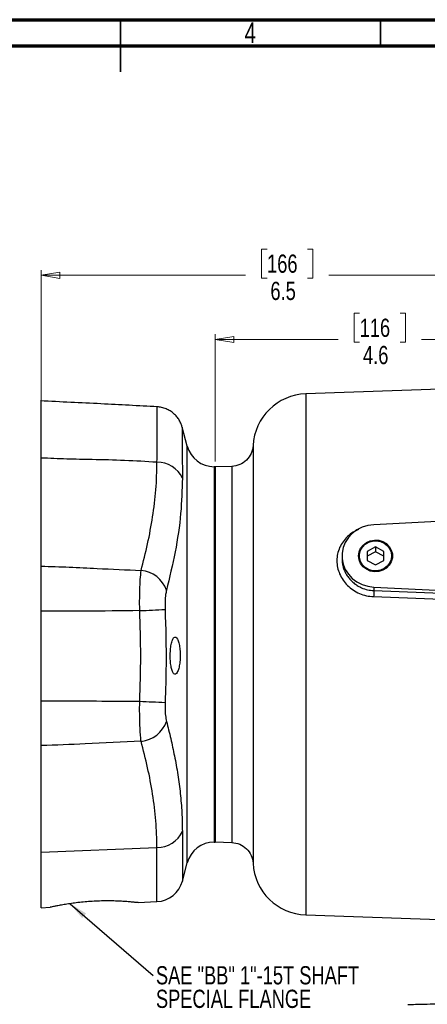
# Model space of a CAD drawing. Header units: inches. Extents: x 0.6 to 16.3, y 0.2 to 11.5.
# Tile 12 of 18: x 7.7 to 10.8, y 4 to 11.5. Entities that reach past the tile are written whole.
import ezdxf

# ---------------------------------------------------------------- set-up
doc = ezdxf.new("R2010")
doc.units = ezdxf.units.IN
doc.header["$MEASUREMENT"] = 0
doc.styles.add('SLDTEXTSTYLE0', font='TXT', dxfattribs={"width": 0.75})
doc.dimstyles.new('SLDDIMSTYLE1', dxfattribs={"dimtxt": 0.137795, "dimasz": 0.14, "dimexe": 0, "dimexo": 0.0625, "dimgap": 0.034449, "dimtad": 0, "dimdec": 1, "dimlfac": 1.5, "dimrnd": 1e-09, "dimzin": 12, "dimdsep": 46, "dimtxsty": 'SLDTEXTSTYLE0', "dimblk1": 'CLOSED', "dimblk2": 'CLOSED', "dimsah": 1, "dimcen": 0.09, "dimadec": 0, "dimazin": 3, "dimtfac": 1, "dimtdec": 1, "dimtofl": 0, "dimtmove": 0, "dimatfit": 3, "dimldrblk": 'CLOSED', "dimfxl": 0, "dimfrac": 2, "dimtolj": 1, "dimtzin": 12, "dimarcsym": 0})
doc.dimstyles.new('SLDDIMSTYLE3', dxfattribs={"dimtxt": 0.18, "dimasz": 0.14, "dimexe": 0, "dimexo": 0.0625, "dimgap": 0, "dimtad": 0, "dimtih": 1, "dimtoh": 1, "dimdec": 0, "dimrnd": 1e-09, "dimzin": 0, "dimdsep": 46, "dimtxsty": 'Standard', "dimsah": 1, "dimcen": 0.09, "dimadec": 0, "dimazin": 0, "dimtfac": 0.14, "dimtdec": 0, "dimtofl": 0, "dimtmove": 0, "dimatfit": 3, "dimfxl": 0, "dimfrac": 2, "dimtolj": 1, "dimtzin": 0, "dimarcsym": 0})

# ---------------------------------------------------------------- blocks, each defined once
blk = doc.blocks.new('_Closed')
at = {"color": 0, "linetype": 'ByBlock', "lineweight": -2}
for p, q in [((-1, 0.166667), (0, 0)), ((-1, 0.166667), (-1, -0.166667)), ((0, 0), (-1, -0.166667)), ((0, 0), (-1, 0))]:
    blk.add_line(p, q, dxfattribs=at)
blk = doc.blocks.new('_D_7')
at = {"color": 7, "linetype": 'Continuous', "lineweight": 0}
for p, q in [((9.5737, 9.7608), (9.5317, 9.7608)), ((9.5317, 9.7608), (9.5317, 9.542)), ((9.8792, 9.7608), (9.9211, 9.7608)), ((9.9211, 9.7608), (9.9211, 9.542)), ((7.8653, 8.2196), (7.8653, 9.6017)), ((7.8653, 9.5623), (9.4109, 9.5623)), ((9.5317, 9.542), (9.5737, 9.542)), ((9.9211, 9.542), (9.8792, 9.542)), ((12.2273, 9.5623), (10.042, 9.5623)), ((12.2273, 9.4552), (12.2273, 9.6017))]:
    blk.add_line(p, q, dxfattribs=at)
at = {"color": 7, "linetype": 'Continuous', "lineweight": 18, "xscale": 0.14, "yscale": 0.14, "rotation": 180.0000000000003}
blk.add_blockref('_Closed', (7.8653, 9.5623), dxfattribs=at)
at = {"color": 7, "linetype": 'Continuous', "lineweight": 18, "xscale": 0.14, "yscale": 0.14}
blk.add_blockref('_Closed', (12.2273, 9.5623), dxfattribs=at)
at = {"color": 7, "linetype": 'Continuous', "lineweight": 18, "char_height": 0.1378, "attachment_point": 1, "style": 'SLDTEXTSTYLE0'}
for s, insert in [('166', (9.5737, 9.7196)), ('6.5', (9.5992, 9.5135))]:
    blk.add_mtext(s, dxfattribs=dict(at, insert=insert))
blk = doc.blocks.new('_D_8')
at = {"color": 7, "linetype": 'Continuous', "lineweight": 0}
for p, q in [((10.2741, 9.2755), (10.2321, 9.2755)), ((10.2321, 9.2755), (10.2321, 9.0567)), ((10.5795, 9.2755), (10.6215, 9.2755)), ((10.6215, 9.2755), (10.6215, 9.0567)), ((9.182, 8.1539), (9.182, 9.1164)), ((9.182, 9.077), (10.1112, 9.077)), ((10.2321, 9.0567), (10.2741, 9.0567)), ((10.6215, 9.0567), (10.5795, 9.0567)), ((12.2273, 9.077), (10.7423, 9.077))]:
    blk.add_line(p, q, dxfattribs=at)
at = {"color": 7, "linetype": 'Continuous', "lineweight": 18, "xscale": 0.14, "yscale": 0.14, "rotation": 180.0000000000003}
blk.add_blockref('_Closed', (9.182, 9.077), dxfattribs=at)
at = {"color": 7, "linetype": 'Continuous', "lineweight": 18, "xscale": 0.14, "yscale": 0.14}
blk.add_blockref('_Closed', (12.2273, 9.077), dxfattribs=at)
at = {"color": 7, "linetype": 'Continuous', "lineweight": 18, "char_height": 0.1378, "attachment_point": 1, "style": 'SLDTEXTSTYLE0'}
for s, insert in [('116', (10.2741, 9.2344)), ('4.6', (10.2995, 9.0282))]:
    blk.add_mtext(s, dxfattribs=dict(at, insert=insert))
blk = doc.blocks.new('SW_NOTE_0_2')
at = {"color": 0, "linetype": 'Continuous', "lineweight": 0, "char_height": 0.137795, "attachment_point": 1, "style": 'SLDTEXTSTYLE0'}
for s, insert in [('SAE "BB" 1"-15T SHAFT', (0.0208, 0.0696)), ('SPECIAL FLANGE', (0.0208, -0.1085))]:
    blk.add_mtext(s, dxfattribs=dict(at, insert=insert))

msp = doc.modelspace()

# ---------------------------------------------------------------- linework, layer by layer
at = {"color": 7, "linetype": 'Continuous', "lineweight": 70}
for p, q in [((0.5906, 11.4961), (16.3386, 11.4961)), ((0.7874, 11.2992), (16.1417, 11.2992))]:
    msp.add_line(p, q, dxfattribs=at)
at = {"color": 7, "linetype": 'Continuous', "lineweight": 35}
for p, q in [((8.4646, 11.4961), (8.4646, 11.1024)), ((8.4646, 11.2992), (8.4646, 11.4961)), ((10.4331, 11.2992), (10.4331, 11.4961))]:
    msp.add_line(p, q, dxfattribs=at)
at = {"color": 7, "linetype": 'Continuous', "lineweight": 25}
for p, q in [((12.2273, 8.7479), (9.8662, 8.6654)), ((8.9703, 8.2702), (8.9321, 8.4127)), ((7.8653, 7.3624), (7.8653, 8.1802)), ((9.182, 8.1145), (9.1731, 8.1145)), ((9.3082, 8.1171), (9.182, 8.1126)), ((9.182, 8.1145), (9.182, 5.2745)), ((12.2273, 7.7665), (10.3807, 7.6761)), ((10.394, 7.5073), (10.3315, 7.4736)), ((10.3315, 7.4736), (10.3315, 7.4063)), ((10.394, 7.4715), (10.3315, 7.4378)), ((10.4565, 7.4736), (10.394, 7.5073)), ((10.394, 7.5073), (10.394, 7.4715)), ((10.4565, 7.4378), (10.394, 7.4715)), ((10.4565, 7.4063), (10.4565, 7.4736)), ((10.1407, 7.4399), (10.1407, 7.4181)), ((10.3315, 7.4063), (10.394, 7.3726)), ((10.394, 7.3726), (10.4565, 7.4063)), ((10.3807, 7.2038), (11.8469, 7.132)), ((10.3807, 7.2038), (10.3807, 7.1778)), ((10.3807, 7.1778), (11.1734, 7.1467)), ((10.38, 7.1317), (11.1727, 7.1014)), ((7.8653, 6.3424), (7.8653, 7.023)), ((7.8653, 5.1985), (7.8653, 6.0045)), ((7.8653, 5.1985), (8.7411, 5.2344)), ((9.1731, 5.2745), (9.182, 5.2745)), ((9.182, 5.2764), (9.3082, 5.272)), ((7.8653, 4.7784), (7.8653, 5.1985)), ((8.933, 4.9796), (8.9703, 5.1189)), ((7.8653, 4.7784), (7.9328, 4.7819)), ((8.5978, 4.8168), (8.7411, 4.8243)), ((9.8662, 4.7237), (10.8761, 4.6884))]:
    msp.add_line(p, q, dxfattribs=at)
at = {"color": 8, "linetype": 'Continuous', "lineweight": 25}
for p, q in [((9.8662, 8.6654), (9.8662, 6.6945)), ((8.9703, 8.2701), (8.9703, 8.2702)), ((8.9703, 5.1189), (8.9703, 8.2701)), ((9.1731, 8.1145), (9.1731, 5.2745)), ((9.8662, 6.6945), (9.8662, 4.7237)), ((8.933, 5.3557), (8.933, 4.9796)), ((8.7411, 4.8243), (8.7411, 5.2344))]:
    msp.add_line(p, q, dxfattribs=at)
at = {"color": 7, "linetype": 'Continuous', "lineweight": 25, "flags": 128}
for points in [[(10.3807, 7.6761), (10.336, 7.6702), (10.2931, 7.6569), (10.2534, 7.6367), (10.2182, 7.6102), (10.1886, 7.5784), (10.1655, 7.5421), (10.1497, 7.5026), (10.1417, 7.461), (10.1417, 7.4188), (10.1497, 7.3773), (10.1655, 7.3378), (10.1886, 7.3015), (10.2182, 7.2696), (10.2534, 7.2432), (10.2931, 7.223), (10.336, 7.2097), (10.3807, 7.2038)], [(10.2652, 7.4399), (10.2693, 7.4698), (10.2812, 7.4979), (10.3001, 7.5222), (10.325, 7.5414), (10.3542, 7.5543), (10.3859, 7.5599), (10.4181, 7.558), (10.4488, 7.5487), (10.4761, 7.5326), (10.4981, 7.5106), (10.5137, 7.4842), (10.5217, 7.455), (10.5217, 7.4249), (10.5137, 7.3957), (10.4981, 7.3693), (10.4761, 7.3473), (10.4488, 7.3312), (10.4181, 7.3219), (10.3859, 7.32), (10.3542, 7.3256), (10.325, 7.3385), (10.3001, 7.3577), (10.2812, 7.382), (10.2693, 7.4101), (10.2652, 7.4399)], [(10.5164, 7.4399), (10.5125, 7.4115), (10.5012, 7.3849), (10.4832, 7.3617), (10.4596, 7.3435), (10.4318, 7.3313), (10.4017, 7.3259), (10.371, 7.3277), (10.3419, 7.3365), (10.316, 7.3519), (10.295, 7.3728), (10.2802, 7.3979), (10.2726, 7.4256), (10.2726, 7.4543), (10.2802, 7.482), (10.295, 7.5071), (10.316, 7.528), (10.3419, 7.5433), (10.371, 7.5522), (10.4017, 7.554), (10.4318, 7.5486), (10.4596, 7.5364), (10.4832, 7.5182), (10.5012, 7.495), (10.5125, 7.4684), (10.5164, 7.4399)]]:
    msp.add_lwpolyline(points, dxfattribs=at)
at = {"color": 7, "linetype": 'Continuous', "lineweight": 25}
for centre, radius, start, end in [((9.8807, 8.2523), 0.4133, 92, 176.91967), ((9.1731, 8.3245), 0.21, 195, 270), ((8.7464, 7.9435), 0.2048, 24.40646, 91.48332), ((8.5994, 7.105), 0.226, 19.32817, 84.55139), ((8.1511, 18.2887), 11.2721, 272.33523, 273.31149), ((9.9398, 36.2957), 29.9854, 267.45909, 267.82595), ((8.5993, 6.2619), 0.2258, 275.48239, 340.93031), ((8.7458, 5.4393), 0.205, 268.68812, 335.91603), ((9.1731, 5.0646), 0.21, 90, 165), ((9.8807, 5.1367), 0.4133, 183.08661, 268), ((8.7301, 5.034), 0.21, 273, 345)]:
    msp.add_arc(centre, radius, start, end, dxfattribs=at)
for points, knots in [([(8.7434, 8.5674), (8.6013, 8.5751), (8.3069, 8.5912), (8.0123, 8.6049), (7.8598, 8.6121)], [0, 0, 0, 0, 0.482468, 1, 1, 1, 1]), ([(7.8653, 8.1802), (7.8653, 8.2237), (7.8653, 8.3108), (7.8653, 8.4161), (7.8653, 8.5011), (7.8653, 8.5632), (7.8653, 8.5996), (7.8653, 8.615), (7.8653, 8.611), (7.8653, 8.6107)], [0, 0, 0, 0, 0.164012, 0.328546, 0.492558, 0.656571, 0.821108, 0.985121, 1, 1, 1, 1]), ([(8.9319, 8.4126), (8.9295, 8.4207), (8.924, 8.4393), (8.9102, 8.4665), (8.8914, 8.4931), (8.8684, 8.5167), (8.8414, 8.537), (8.8103, 8.553), (8.7773, 8.5641), (8.7544, 8.5665), (8.7434, 8.5676)], [0, 0, 0, 0, 0.096919, 0.223404, 0.348971, 0.471188, 0.601508, 0.735836, 0.872403, 1, 1, 1, 1]), ([(9.4679, 8.2746), (9.4646, 8.2541), (9.4579, 8.2132), (9.4206, 8.1621), (9.3689, 8.1258), (9.3278, 8.1199), (9.3073, 8.117)], [0, 0, 0, 0, 0.249993, 0.499985, 0.749992, 1, 1, 1, 1]), ([(8.7411, 8.1483), (8.6595, 8.1533), (8.496, 8.1633), (8.2683, 8.1676), (8.0581, 8.1717), (7.9295, 8.1774), (7.8653, 8.1802)], [0, 0, 0, 0, 0.279671, 0.559878, 0.780104, 1, 1, 1, 1]), ([(8.6209, 7.33), (8.6379, 7.3972), (8.6721, 7.5316), (8.7102, 7.7353), (8.7365, 7.9408), (8.7396, 8.0791), (8.7411, 8.1483)], [0, 0, 0, 0, 0.2490899, 0.4984303, 0.7489135, 1, 1, 1, 1]), ([(8.933, 8.0282), (8.9304, 7.9394), (8.9251, 7.7535), (8.8822, 7.4696), (8.8359, 7.2765), (8.8127, 7.1798)], [0, 0, 0, 0, 0.313205, 0.656123, 1, 1, 1, 1]), ([(7.8653, 7.3624), (7.9358, 7.3602), (8.0768, 7.3557), (8.3287, 7.3428), (8.5101, 7.3349), (8.6209, 7.33)], [0, 0, 0, 0, 0.2799133, 0.5599616, 1, 1, 1, 1]), ([(7.8653, 7.023), (7.8653, 7.0392), (7.8653, 7.0718), (7.8653, 7.1278), (7.8653, 7.1905), (7.8653, 7.2552), (7.8653, 7.3142), (7.8653, 7.3462), (7.8653, 7.3624)], [0, 0, 0, 0, 0.125316, 0.252224, 0.438797, 0.63078, 0.812882, 1, 1, 1, 1]), ([(8.6104, 7.026), (8.6104, 7.026), (8.6101, 7.0467), (8.6097, 7.0882), (8.6102, 7.1494), (8.6119, 7.2078), (8.6151, 7.2711), (8.6185, 7.3099), (8.6209, 7.33), (8.6209, 7.33)], [0, 0, 0, 0, 0.000005, 0.178727, 0.357449, 0.540431, 0.723416, 0.999995, 1, 1, 1, 1]), ([(8.8127, 7.1798), (8.8105, 7.1694), (8.8053, 7.1452), (8.8011, 7.0948), (8.8019, 7.0551), (8.8023, 7.0354)], [0, 0, 0, 0, 0.277263, 0.642916, 1, 1, 1, 1]), ([(10.3807, 7.1778), (10.3808, 7.1756), (10.381, 7.1713), (10.381, 7.1597), (10.3807, 7.1459), (10.3802, 7.1365), (10.38, 7.1317)], [0, 0, 0, 0, 0.250008, 0.499996, 0.750007, 1, 1, 1, 1]), ([(8.6104, 7.026), (8.4713, 7.0242), (8.223, 7.0211), (7.9746, 7.0224), (7.8653, 7.023)], [0, 0, 0, 0, 0.560082, 1, 1, 1, 1]), ([(8.6104, 6.3398), (8.6142, 6.454), (8.6217, 6.6828), (8.6142, 6.9115), (8.6104, 7.026)], [0, 0, 0, 0, 0.499525, 1, 1, 1, 1]), ([(8.8023, 7.0354), (8.8065, 6.8954), (8.8135, 6.6609), (8.8055, 6.4264), (8.8023, 6.3319)], [0, 0, 0, 0, 0.596967, 1, 1, 1, 1]), ([(8.9057, 6.7816), (8.9023, 6.7922), (8.8954, 6.8134), (8.8825, 6.8271), (8.8694, 6.825), (8.8574, 6.806), (8.8481, 6.7724), (8.8423, 6.7291), (8.8406, 6.6818), (8.8427, 6.6355), (8.8485, 6.5949), (8.8574, 6.5637), (8.8687, 6.5453), (8.8816, 6.5424), (8.8946, 6.5563), (8.9059, 6.5858), (8.9137, 6.6268), (8.9172, 6.6737), (8.916, 6.7204), (8.9116, 6.7571), (8.9073, 6.775), (8.9057, 6.7816)], [0, 0, 0, 0, 0.055124, 0.110201, 0.166375, 0.222818, 0.278307, 0.332142, 0.384387, 0.435714, 0.487063, 0.539325, 0.593091, 0.648445, 0.704831, 0.761109, 0.815996, 0.868815, 0.91998, 0.970744, 1, 1, 1, 1]), ([(7.8653, 6.3424), (8.0044, 6.3427), (8.2528, 6.3432), (8.5011, 6.3408), (8.6104, 6.3398)], [0, 0, 0, 0, 0.5599454, 1, 1, 1, 1]), ([(7.8653, 6.0045), (7.8653, 6.0151), (7.8653, 6.0363), (7.8653, 6.0789), (7.8653, 6.1334), (7.8653, 6.1999), (7.8653, 6.2704), (7.8653, 6.3182), (7.8653, 6.3424)], [0, 0, 0, 0, 0.1253157, 0.252224, 0.4387968, 0.6307803, 0.8128822, 1, 1, 1, 1]), ([(8.6209, 6.0372), (8.6209, 6.0372), (8.6194, 6.05), (8.6166, 6.0784), (8.6133, 6.1278), (8.611, 6.1833), (8.6096, 6.2538), (8.6099, 6.3075), (8.6104, 6.3398), (8.6104, 6.3398)], [0, 0, 0, 0, 0.0000045, 0.1787526, 0.357496, 0.539397, 0.7212957, 0.9999955, 1, 1, 1, 1]), ([(8.8023, 6.3319), (8.8019, 6.3166), (8.801, 6.2813), (8.8042, 6.2293), (8.8099, 6.2018), (8.8127, 6.1882)], [0, 0, 0, 0, 0.279297, 0.642775, 1, 1, 1, 1]), ([(8.8127, 6.1882), (8.8237, 6.1447), (8.8456, 6.0579), (8.8745, 5.9234), (8.8994, 5.7847), (8.9183, 5.6418), (8.9306, 5.4987), (8.9322, 5.4034), (8.933, 5.3557)], [0, 0, 0, 0, 0.1575472, 0.3151483, 0.4859802, 0.6569408, 0.8283726, 1, 1, 1, 1]), ([(8.6209, 6.0372), (8.4798, 6.0304), (8.228, 6.0182), (7.9761, 6.0087), (7.8653, 6.0045)], [0, 0, 0, 0, 0.560078, 1, 1, 1, 1]), ([(8.7411, 5.2344), (8.7395, 5.3017), (8.7362, 5.4364), (8.7101, 5.6375), (8.6721, 5.8379), (8.638, 5.9707), (8.6209, 6.0372)], [0, 0, 0, 0, 0.248736, 0.498101, 0.748899, 1, 1, 1, 1]), ([(9.3073, 5.272), (9.3278, 5.269), (9.3689, 5.2632), (9.4206, 5.2269), (9.4579, 5.1758), (9.4646, 5.1349), (9.4679, 5.1144)], [0, 0, 0, 0, 0.250001, 0.500005, 0.75, 1, 1, 1, 1]), ([(8.5978, 4.8169), (8.598, 4.8169), (8.5988, 4.8167), (8.5911, 4.8174), (8.5745, 4.8191), (8.5486, 4.8216), (8.5147, 4.8245), (8.4739, 4.8272), (8.4267, 4.8293), (8.3754, 4.8302), (8.3206, 4.8297), (8.2652, 4.8275), (8.2095, 4.8237), (8.1559, 4.8186), (8.1049, 4.8123), (8.0583, 4.8054), (8.017, 4.7984), (7.9828, 4.792), (7.9561, 4.7866), (7.9396, 4.7833), (7.9319, 4.7817), (7.9327, 4.782), (7.9328, 4.7821)], [0, 0, 0, 0, 0.009752, 0.064875, 0.118254, 0.173162, 0.226859, 0.2821, 0.335982, 0.391451, 0.444875, 0.499874, 0.552872, 0.607384, 0.660853, 0.71582, 0.770205, 0.826159, 0.880597, 0.936675, 0.99004, 1, 1, 1, 1]), ([(10.6396, 4.0462), (10.6424, 4.0463), (10.6479, 4.0464), (10.692, 4.0476), (10.7607, 4.0494), (10.854, 4.0518), (10.9681, 4.0548), (11.0988, 4.0583), (11.2415, 4.062), (11.3414, 4.0646), (11.3914, 4.0659)], [0, 0, 0, 0, 0.12498, 0.249964, 0.374949, 0.499947, 0.624948, 0.749961, 0.874973, 1, 1, 1, 1])]:
    msp.add_open_spline(points, degree=3, knots=knots, dxfattribs=at)
at = {"color": 8, "linetype": 'Continuous', "lineweight": 25}
for points, knots in [([(8.7411, 8.1483), (8.7411, 8.1483), (8.7413, 8.1818), (8.7417, 8.2454), (8.7421, 8.3305), (8.7425, 8.404), (8.7429, 8.4641), (8.7431, 8.51), (8.7433, 8.5433), (8.7434, 8.5622), (8.7434, 8.57), (8.7434, 8.5678), (8.7434, 8.5678)], [0, 0, 0, 0, 0.000001, 0.124915, 0.249828, 0.37859, 0.507352, 0.628618, 0.749884, 0.87467, 0.999456, 1, 1, 1, 1]), ([(8.9321, 8.4127), (8.9321, 8.4127), (8.9321, 8.4147), (8.9321, 8.4078), (8.9321, 8.3912), (8.9322, 8.3608), (8.9323, 8.3185), (8.9324, 8.2643), (8.9326, 8.198), (8.9328, 8.1203), (8.9329, 8.0589), (8.933, 8.0282)], [0, 0, 0, 0, 0.0005358, 0.1217936, 0.2430514, 0.3678306, 0.4926099, 0.6175316, 0.7424534, 0.8712266, 1, 1, 1, 1]), ([(9.4679, 8.2746), (9.4679, 8.2745), (9.4679, 8.2744), (9.4679, 8.2726), (9.4679, 8.2686), (9.4679, 8.2621), (9.4679, 8.2547), (9.4679, 8.2469), (9.4679, 8.2379), (9.4679, 8.2262), (9.4679, 8.2101), (9.4679, 8.1913), (9.4679, 8.1725), (9.4679, 8.1514), (9.4679, 8.1247), (9.4679, 8.0872), (9.4679, 8.0403), (9.4679, 7.9931), (9.4679, 7.952), (9.4679, 7.9222), (9.4679, 7.8922), (9.4679, 7.8565), (9.4679, 7.8061), (9.4679, 7.7442), (9.4679, 7.6755), (9.4679, 7.6091), (9.4679, 7.5523), (9.4679, 7.5041), (9.4679, 7.4658), (9.4679, 7.4284), (9.4679, 7.3901), (9.4679, 7.3478), (9.4679, 7.2883), (9.4679, 7.2188), (9.4679, 7.1472), (9.4679, 7.0882), (9.4679, 7.0306), (9.4679, 6.9406), (9.4679, 6.8602), (9.4679, 6.7961), (9.4679, 6.7761), (9.4679, 6.7561), (9.4679, 6.7361), (9.4679, 6.716), (9.4679, 6.6966), (9.4679, 6.6705), (9.4679, 6.6312), (9.4679, 6.5778), (9.4679, 6.5221), (9.4679, 6.471), (9.4679, 6.4252), (9.4679, 6.38), (9.4679, 6.3085), (9.4679, 6.2112), (9.4679, 6.1186), (9.4679, 6.0553), (9.4679, 6.02), (9.4679, 5.9851), (9.4679, 5.9506), (9.4679, 5.9166), (9.4679, 5.8831), (9.4679, 5.85), (9.4679, 5.8221), (9.4679, 5.7961), (9.4679, 5.7661), (9.4679, 5.7251), (9.4679, 5.6797), (9.4679, 5.6382), (9.4679, 5.6053), (9.4679, 5.537), (9.4679, 5.438), (9.4679, 5.3228), (9.4679, 5.2543), (9.4679, 5.2174), (9.4679, 5.2023), (9.4679, 5.188), (9.4679, 5.174), (9.4679, 5.1605), (9.4679, 5.1499), (9.4679, 5.1426), (9.4679, 5.137), (9.4679, 5.1316), (9.4679, 5.1256), (9.4679, 5.1203), (9.4679, 5.1165), (9.4679, 5.1149), (9.4679, 5.1141), (9.4679, 5.1144), (9.4679, 5.1144)], [0, 0, 0, 0, 0.0063189, 0.016123, 0.0289826, 0.0413248, 0.051654, 0.0601765, 0.0681487, 0.0787006, 0.0911195, 0.104863, 0.1160933, 0.1245435, 0.1392452, 0.1561408, 0.1752306, 0.196356, 0.2079244, 0.2171464, 0.225448, 0.2362425, 0.2496546, 0.2695007, 0.2875224, 0.3037199, 0.3196571, 0.3288251, 0.3379933, 0.3463818, 0.35454, 0.3639705, 0.374673, 0.3937467, 0.4088821, 0.4200787, 0.4307112, 0.4447178, 0.4755227, 0.4795582, 0.4835937, 0.4876292, 0.4916647, 0.4957002, 0.4997357, 0.5034078, 0.5114598, 0.5234884, 0.5357809, 0.5452513, 0.5545835, 0.5637985, 0.5730819, 0.5987937, 0.6247818, 0.6326002, 0.6404185, 0.6482369, 0.6560553, 0.6638736, 0.6716919, 0.6795102, 0.6873283, 0.6918077, 0.6985116, 0.7094923, 0.7227152, 0.7337528, 0.7427934, 0.7498368, 0.7914831, 0.8331293, 0.8747759, 0.884578, 0.8936715, 0.901316, 0.912062, 0.9228853, 0.9331473, 0.9407326, 0.945641, 0.9522097, 0.9611671, 0.9721915, 0.9828898, 0.9920891, 0.999855, 1, 1, 1, 1]), ([(9.3073, 8.117), (9.3073, 8.1146), (9.3073, 8.11), (9.3073, 8.0722), (9.3073, 8.0126), (9.3073, 7.93), (9.3073, 7.8263), (9.3073, 7.7033), (9.3073, 7.563), (9.3073, 7.4078), (9.3073, 7.2405), (9.3073, 7.0638), (9.3073, 6.8807), (9.3073, 6.6945), (9.3073, 6.5083), (9.3073, 6.3253), (9.3073, 6.1486), (9.3073, 5.9813), (9.3073, 5.8261), (9.3073, 5.6858), (9.3073, 5.5628), (9.3073, 5.4591), (9.3073, 5.3767), (9.3073, 5.3161), (9.3073, 5.2821), (9.3073, 5.268), (9.3073, 5.2721), (9.3073, 5.2721)], [0, 0, 0, 0, 0.0415607, 0.0832312, 0.1249017, 0.1665722, 0.2082427, 0.2499132, 0.2915838, 0.3332543, 0.3749248, 0.4165953, 0.4582658, 0.4999363, 0.5416068, 0.5832773, 0.6249478, 0.6666183, 0.7082889, 0.7499594, 0.7916299, 0.8333004, 0.8749709, 0.9166414, 0.9583119, 0.9999824, 1, 1, 1, 1]), ([(10.2663, 7.6403), (10.2521, 7.6335), (10.2215, 7.619), (10.1815, 7.5872), (10.1469, 7.5481), (10.1214, 7.5033), (10.1056, 7.4548), (10.1003, 7.4039), (10.1056, 7.3527), (10.1213, 7.303), (10.1469, 7.2566), (10.1813, 7.2153), (10.2235, 7.1808), (10.2718, 7.1545), (10.3246, 7.1368), (10.3615, 7.1334), (10.38, 7.1317)], [0, 0, 0, 0, 0.063048, 0.135344, 0.207389, 0.279229, 0.350858, 0.422356, 0.493882, 0.565443, 0.637325, 0.709378, 0.781647, 0.854322, 0.927034, 1, 1, 1, 1]), ([(10.1407, 7.4181), (10.141, 7.4086), (10.1417, 7.389), (10.1479, 7.3593), (10.1577, 7.3303), (10.1716, 7.3022), (10.1888, 7.2763), (10.2104, 7.2515), (10.235, 7.2298), (10.2613, 7.2121), (10.2937, 7.1957), (10.3332, 7.1821), (10.3651, 7.1792), (10.3807, 7.1778)], [0, 0, 0, 0, 0.079674, 0.163, 0.249757, 0.329964, 0.416641, 0.500025, 0.592409, 0.675799, 0.750197, 0.878001, 1, 1, 1, 1])]:
    msp.add_open_spline(points, degree=3, knots=knots, dxfattribs=at)

# ---------------------------------------------------------------- block references
at = {"color": 7, "linetype": 'Continuous', "lineweight": 0}
msp.add_blockref('SW_NOTE_0_2', (8.7122, 4.2667), dxfattribs=at)

# ---------------------------------------------------------------- texts
at = {"color": 7, "linetype": 'Continuous', "lineweight": 0, "insert": (9.4472, 11.4753), "char_height": 0.1562, "attachment_point": 2, "style": 'SLDTEXTSTYLE0'}
msp.add_mtext('4', dxfattribs=at)

# ---------------------------------------------------------------- dimensions: what is measured, and where the dimension line sits
at = {"color": 7, "linetype": 'Continuous', "lineweight": 18}
for base, p2, picture, middle in [((7.8653, 9.5623), (7.8653, 8.1802), '_D_7', (9.7264, 9.5623)), ((9.182, 9.077), (9.182, 8.1145), '_D_8', (10.4268, 9.077))]:
    dim = msp.add_linear_dim(base=base, p1=(12.2273, 9.4159), p2=p2, dimstyle='SLDDIMSTYLE1', dxfattribs=at)
    dim.commit()
    dim.dimension.update_dxf_attribs({"geometry": picture, "text_midpoint": middle, "dimtype": 160})

# ---------------------------------------------------------------- leaders
at = {"color": 7, "linetype": 'Continuous', "lineweight": 0}
msp.add_leader([(8.0836, 4.8091), (8.7122, 4.2667)], dimstyle='SLDDIMSTYLE3', dxfattribs=at)

doc.saveas('drawing.dxf')
